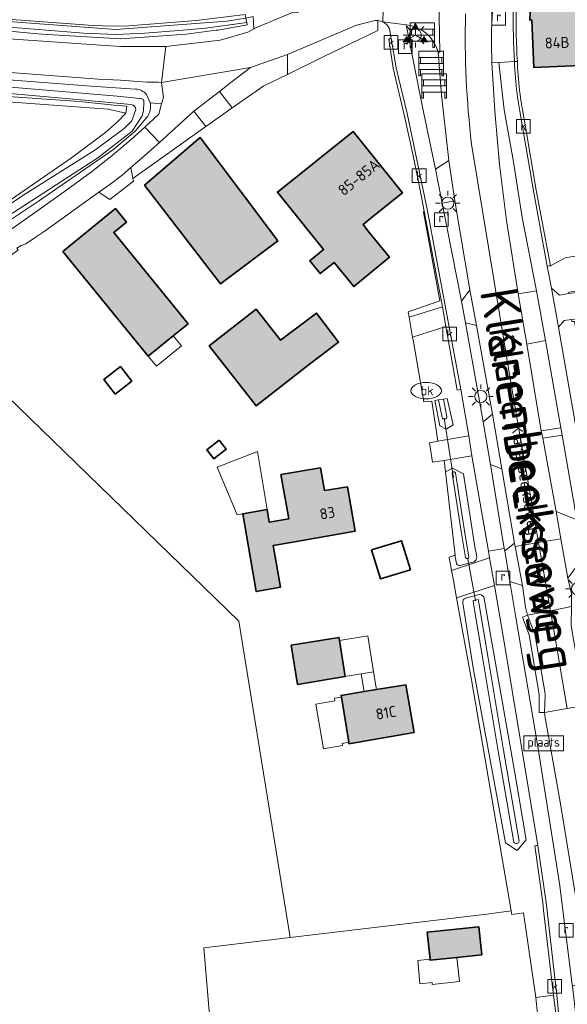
# Model space of a CAD drawing. Header units: metres. Extents: x 200031 to 204075, y 460125 to 464703.
# Tile 69 of 178: x 200661 to 200751, y 464032 to 464193. Entities that reach past the tile are written whole.
import ezdxf
from ezdxf.enums import TextEntityAlignment as Align

# ---------------------------------------------------------------- set-up
doc = ezdxf.new("R2010")
doc.units = ezdxf.units.M
doc.header["$LTSCALE"] = 2
doc.layers.get('0').update_dxf_attribs({"color": 253, "lineweight": 25})
for name, color, linetype, lineweight in [('B-WE-GR-GRAS-GV', 253, 'Continuous', 13), ('B-WE-GR-HAAG-G', 253, 'GR-HAAG1', 13), ('B-WE-IE-MEUBILAIR_WEGMEUBILAIR-S', 253, 'Continuous', 25), ('B-WE-IE-MEUBILAIR_WEGMEUBILAIR_VERKEERSBORD-S', 253, 'Continuous', 25), ('B-WE-IE-TERREINAFSCHEIDING_KUNSTMATIG_HEKWERK-G', 253, 'IE-TERREINAFSCHEIDING-KUNSTMATIG', 18), ('B-WE-IE-TERREINAFSCHEIDING_KUNSTMATIG_HEKWERK_RASTER-G', 253, 'IE-TERREINAFSCHEIDING-KUNSTMATIG', 18), ('B-WE-KL-ET_LS_OV_LICHTMAST-S', 253, 'Continuous', 25), ('B-WE-KL-WATER-S', 253, 'Continuous', 25), ('B-WE-KW-KUNSTWERK_DUIKER-G', 253, 'Continuous', 18), ('B-WE-OG-BEBOUWING-GV', 253, 'Continuous', 35), ('B-WE-OG-BEBOUWING-T18', 253, 'Continuous', 18), ('B-WE-OG-BEBOUWING_LUIFEL-GV', 253, 'Continuous', 18), ('B-WE-OG-BEBOUWING_SCHUUR-GV', 253, 'Continuous', 35), ('B-WE-OG-TERREIN_CULTUURSCHEIDING-GV', 253, 'Continuous', 18), ('B-WE-OG-TERREIN_ERF-GV', 253, 'Continuous', 18), ('B-WE-OG-TOPOGRAFIE-T18', 250, 'Continuous', 18), ('B-WE-OG-TOPOGRAFIE-T25_2000', 250, 'Continuous', 18), ('B-WE-OG-TOPOGRAFIE-T25_2500', 250, 'Continuous', 18), ('B-WE-OG-WATER-GV', 253, 'Continuous', 18), ('B-WE-OG-WATER_SLOOT-GV', 253, 'Continuous', 18), ('B-WE-OG-WEG-GV', 253, 'Continuous', 18), ('B-WE-RI-GWA_KOLK-S', 253, 'Continuous', 25), ('B-WE-RI-GWA_RIOOLPUT-S', 253, 'Continuous', 25), ('B-WE-VH-VERHARDING_ASFALT-GV', 253, 'Continuous', 18), ('B-WE-VH-VERHARDING_BETON-A', 254, 'Continuous', 25), ('B-WE-VH-VERHARDING_BETON-GV', 253, 'Continuous', 18), ('B-WE-VH-VERHARDING_BETONSTRAATSTEEN-GV', 253, 'Continuous', 18), ('B-WE-VH-VERHARDING_HALFVERHARDING-GV', 253, 'Continuous', 18), ('B-WE-VH-VERHARDING_OPEN-GV', 253, 'Continuous', 18), ('B-WE-VH-VERHARDING_TEGEL-GV', 253, 'Continuous', 18)]:
    doc.layers.add(name, color=color, linetype=linetype, lineweight=lineweight)
doc.styles.add('NLCS-ISO', font='NLCS-ISO.ttf')
doc.styles.add('NLCS-ISO-M1000-T18', font='NLCS-ISO.ttf', dxfattribs={"height": 1.8})
doc.styles.add('NLCS-ISO-M2000-T25', font='NLCS-ISO.ttf', dxfattribs={"height": 5})
doc.styles.add('NLCS-ISO-M2500-T25', font='NLCS-ISO.ttf', dxfattribs={"height": 6.25})
doc.linetypes.add('GR-HAAG1', pattern='A,6,[176,NLCS.SHX,S=0.125,R=0,X=0,Y=0],-2', length=8)
doc.linetypes.add('IE-TERREINAFSCHEIDING-KUNSTMATIG', pattern='A,4,[82,NLCS.SHX,S=0.75,R=90,X=0,Y=0],4,-2', length=10)

# ---------------------------------------------------------------- blocks, each defined once
blk = doc.blocks.new('SIE-WEG_SCHRIKHEK-SO')
at = {"color": 0, "linetype": 'ByBlock', "lineweight": 18}
for points in [[(1.75, -1), (1.75, -2), (2, -2), (2, 2), (-2, 2), (-2, -2), (-1.75, -2), (-1.75, -1)], [(-2, 1), (2, 1)], [(-2, 0), (2, 0)], [(-1.75, 1), (-1.75, 0)], [(1.75, 0), (1.75, 1)], [(-2, -1), (2, -1)]]:
    blk.add_lwpolyline(points, dxfattribs=at)
blk = doc.blocks.new('SIE-WEG_VERKEERSBORD_WEGWIJZER-SO')
at = {"linetype": 'ByBlock', "lineweight": 18}
h = blk.add_hatch(color=0, dxfattribs=at)
h.dxf.hatch_style = 1
h.paths.add_polyline_path([(0.5, 1), (0, 2), (-0.5, 1)])
h = blk.add_hatch(color=0, dxfattribs=at)
h.dxf.hatch_style = 1
h.paths.add_polyline_path([(-1.38, -0.22), (-2, -1.15), (-0.88, -1.09)])
h = blk.add_hatch(color=0, dxfattribs=at)
h.dxf.hatch_style = 1
h.paths.add_polyline_path([(1.38, -0.22), (2, -1.15), (0.88, -1.09)])
at = {"color": 0, "linetype": 'ByBlock', "lineweight": 18}
for points in [[(0.5, 1), (0, 2), (-0.5, 1)], [(-1.38, -0.22), (-2, -1.15), (-0.88, -1.09)], [(1.38, -0.22), (2, -1.15), (0.88, -1.09)]]:
    blk.add_lwpolyline(points, close=True, dxfattribs=at)
for points in [[(-1.13, -0.65), (0, 0)], [(0, 1), (0, 0)], [(1.13, -0.65), (0, 0)]]:
    blk.add_lwpolyline(points, dxfattribs=at)
blk = doc.blocks.new('SIE-WEG_VERKEERSBORD_PLAATSNAAM-SO')
at = {"color": 0, "linetype": 'ByBlock', "lineweight": 18}
blk.add_lwpolyline([(-3.25, -1.25), (3.25, -1.25), (3.25, 1.25), (-3.25, 1.25)], close=True, dxfattribs=at)
at = {"color": 0, "linetype": 'ByBlock', "lineweight": 18, "style": 'NLCS-ISO'}
blk.add_text('plaats', height=1.5, dxfattribs=at).set_placement((0, 0.21), align=Align.MIDDLE_CENTER)
blk = doc.blocks.new('SKL-ET_OV_LICHTMAST-SO')
at = {"color": 0, "linetype": 'ByBlock', "lineweight": 18}
for points in [[(0, 2), (0, 1.25)], [(-1.25, 0), (-2, 0)], [(-1.41, 1.41), (-0.88, 0.88)], [(0.88, 0.88), (1.41, 1.41)], [(2, 0), (1.25, 0)], [(-1.41, -1.41), (-0.88, -0.88)], [(0, -1.25), (0, -2)], [(0.88, -0.88), (1.41, -1.41)]]:
    blk.add_lwpolyline(points, dxfattribs=at)
blk.add_circle((0, 0), 1, dxfattribs=at)
blk = doc.blocks.new('SRI-PUT_INSPECTIEPUT_RIOOLPUT-SO')
at = {"color": 0, "linetype": 'ByBlock', "lineweight": 18}
blk.add_lwpolyline([(-1.12, -1.12), (1.12, -1.12), (1.12, 1.12), (-1.12, 1.12)], close=True, dxfattribs=at)
at = {"color": 0, "linetype": 'ByBlock', "lineweight": 18, "style": 'NLCS-ISO'}
blk.add_text('r', height=1.5, dxfattribs=at).set_placement((0, 0.28), align=Align.MIDDLE_CENTER)
blk = doc.blocks.new('SRI-KOLK-SO')
at = {"color": 0, "linetype": 'ByBlock', "lineweight": 18}
blk.add_lwpolyline([(-1.125, -1.125), (1.125, -1.125), (1.125, 1.125), (-1.125, 1.125)], close=True, dxfattribs=at)
at = {"color": 0, "linetype": 'ByBlock', "lineweight": 18, "style": 'NLCS-ISO'}
blk.add_text('k', height=1.5, dxfattribs=at).set_placement((0, 0), align=Align.MIDDLE_CENTER)
blk = doc.blocks.new('SKL-WATER_BRANDKRAAN_BRANDPUT-SO')
at = {"color": 0, "linetype": 'ByBlock', "lineweight": 18}
blk.add_ellipse((0, 0), major_axis=(2.5, 0), ratio=0.54, dxfattribs=at)
at = {"color": 0, "linetype": 'ByBlock', "lineweight": 18, "style": 'NLCS-ISO'}
blk.add_text('bk', height=1.5, dxfattribs=at).set_placement((0.16, 0), align=Align.MIDDLE_CENTER)

msp = doc.modelspace()

# ---------------------------------------------------------------- hatches: boundary and pattern name
at = {"layer": 'B-WE-VH-VERHARDING_BETON-A'}
h = msp.add_hatch(color=256, dxfattribs=at)
h.dxf.hatch_style = 1
h.paths.add_polyline_path([(200759.165, 464187.652), (200761.627, 464187.763), (200762.7, 464188.857), (200762.44, 464194.716), (200759.279, 464194.594), (200758.918, 464203.371), (200758.323, 464203.346), (200744.93, 464202.795), (200744.519, 464192.76), (200744.836, 464192.774), (200745.157, 464184.995), (200759.25, 464185.575)])
h = msp.add_hatch(color=256, dxfattribs=at)
h.dxf.hatch_style = 1
h.paths.add_polyline_path([(200703.234, 464156.593), (200690.505, 464173.533), (200681.405, 464165.699), (200693.849, 464149.539)])
h = msp.add_hatch(color=256, dxfattribs=at)
h.dxf.hatch_style = 1
h.paths.add_polyline_path([(200718.8, 464160.582), (200723.639, 464164.466), (200715.568, 464174.519), (200703.173, 464164.568), (200710.724, 464155.163), (200708.464, 464153.33), (200710.184, 464151.208), (200712.447, 464153.042), (200715.668, 464149.09), (200721.532, 464153.932), (200718.041, 464158.16), (200717.192, 464159.257)])
h = msp.add_hatch(color=256, dxfattribs=at)
h.dxf.hatch_style = 1
h.paths.add_polyline_path([(200686.102, 464141.039), (200688.514, 464143.005), (200676.34, 464157.935), (200678.436, 464159.644), (200676.625, 464161.864), (200668.023, 464154.849), (200682.006, 464137.7)])
h = msp.add_hatch(color=256, dxfattribs=at)
h.dxf.hatch_style = 1
h.paths.add_polyline_path([(200707.618, 464143.281), (200703.679, 464140.29), (200699.697, 464145.381), (200692.007, 464139.366), (200699.679, 464129.558), (200708.404, 464136.382), (200713.176, 464140.004), (200709.567, 464144.76)])
h = msp.add_hatch(color=256, dxfattribs=at)
h.dxf.hatch_style = 1
h.paths.add_polyline_path([(200703.745, 464118.286), (200705.011, 464111.036), (200701.82, 464110.483), (200701.465, 464112.563), (200697.474, 464111.872), (200699.695, 464099.124), (200703.64, 464099.824), (200702.468, 464106.681), (200705.674, 464107.241), (200715.912, 464109.034), (200714.642, 464116.299), (200710.878, 464115.677), (200710.205, 464119.394)])
h = msp.add_hatch(color=256, dxfattribs=at)
h.dxf.hatch_style = 1
h.paths.add_polyline_path([(200714.289, 464085.195), (200713.316, 464091.108), (200713.233, 464091.609), (200705.403, 464090.32), (200706.459, 464083.906)])
h = msp.add_hatch(color=256, dxfattribs=at)
h.dxf.hatch_style = 1
h.paths.add_polyline_path([(200713.639, 464081.849), (200714.842, 464074.439), (200714.882, 464074.191), (200725.587, 464076.066), (200724.202, 464083.871), (200719.4, 464083.081), (200717.382, 464082.748), (200713.594, 464082.125)])
h = msp.add_hatch(color=256, dxfattribs=at)
h.dxf.hatch_style = 1
h.paths.add_polyline_path([(200732.555, 464039.183), (200736.653, 464039.598), (200736.188, 464044.189), (200727.713, 464043.331), (200728.164, 464038.883), (200728.178, 464038.74)])

# ---------------------------------------------------------------- linework, layer by layer
at = {"layer": 'B-WE-GR-GRAS-GV', "flags": 128}
for points in [[(200676.43, 464178.786), (200670.736, 464179.4), (200617.791, 464183.132), (200572.054, 464186.231), (200531.012, 464187.394), (200489.628, 464188.028), (200487.623, 464187.996), (200484.324, 464187.996), (200484.424, 464186.628), (200514.454, 464186.628), (200574.382, 464185.438), (200628.357, 464181.601), (200675.453, 464178.161), (200678.306, 464177.501), (200678.473, 464178.645)], [(200536.187, 464059.808), (200544.383, 464057.254), (200638.471, 464032.754), (200668.515, 464025.727), (200691.364, 464020.103), (200692.877, 464019.731), (200692.852, 464020.021), (200691.095, 464040.762), (200705.267, 464042.442), (200696.825, 464094.254), (200647.348, 464142.276), (200593.108, 464105.234), (200557.742, 464081.286), (200536.758, 464065.748), (200536.335, 464065.487), (200532.813, 464062.706), (200532.931, 464062.123), (200533.619, 464060.608)]]:
    msp.add_lwpolyline(points, close=True, dxfattribs=at)
msp.add_lwpolyline([(200533.76, 464094.679), (200539.261, 464082.038), (200544.482, 464085.748), (200556.26, 464094.117), (200574.407, 464106.619), (200592.195, 464118.73), (200610.285, 464130.832), (200635.962, 464147.548), (200656.315, 464161.177), (200669.434, 464170.158), (200675.044, 464174.36), (200677.022, 464176.123), (200678.306, 464177.501), (200675.453, 464178.161), (200628.357, 464181.601), (200574.382, 464185.438), (200514.454, 464186.628)], dxfattribs=at)
at = {"layer": 'B-WE-GR-HAAG-G', "flags": 128}
msp.add_lwpolyline([(200727.075, 464161.26), (200729.767, 464146.732), (200724.571, 464144.974)], dxfattribs=at)
at = {"layer": 'B-WE-IE-TERREINAFSCHEIDING_KUNSTMATIG_HEKWERK-G', "flags": 128}
msp.add_lwpolyline([(200728.089, 464123.5), (200728.55, 464120.299)], dxfattribs=at)
at = {"layer": 'B-WE-IE-TERREINAFSCHEIDING_KUNSTMATIG_HEKWERK_RASTER-G', "flags": 128}
for points in [[(200729.463, 464123.785), (200728.48, 464130.294), (200727.162, 464130.184), (200725.436, 464140.034)], [(200728.089, 464123.5), (200729.463, 464123.785)], [(200731.329, 464104.657), (200731.313, 464104.746)]]:
    msp.add_lwpolyline(points, dxfattribs=at)
at = {"layer": 'B-WE-KW-KUNSTWERK_DUIKER-G', "flags": 128}
for points in [[(200730.459, 464127.527), (200732.034, 464117.78)], [(200734.346, 464104.483), (200735.601, 464097.599)]]:
    msp.add_lwpolyline(points, dxfattribs=at)
at = {"layer": 'B-WE-OG-BEBOUWING-GV', "flags": 128}
for points in [[(200759.165, 464187.652), (200761.627, 464187.763), (200762.7, 464188.857), (200762.44, 464194.716), (200759.279, 464194.594), (200758.918, 464203.371), (200758.323, 464203.346), (200744.93, 464202.795), (200744.519, 464192.76), (200744.836, 464192.774), (200745.157, 464184.995), (200759.25, 464185.575)], [(200703.234, 464156.593), (200690.505, 464173.533), (200681.405, 464165.699), (200693.849, 464149.539)], [(200718.8, 464160.582), (200723.639, 464164.466), (200715.568, 464174.519), (200703.173, 464164.568), (200710.724, 464155.163), (200708.464, 464153.33), (200710.184, 464151.208), (200712.447, 464153.042), (200715.668, 464149.09), (200721.532, 464153.932), (200718.041, 464158.16), (200717.192, 464159.257)], [(200686.102, 464141.039), (200688.514, 464143.005), (200676.34, 464157.935), (200678.436, 464159.644), (200676.625, 464161.864), (200668.023, 464154.849), (200682.006, 464137.7)], [(200707.618, 464143.281), (200703.679, 464140.29), (200699.697, 464145.381), (200692.007, 464139.366), (200699.679, 464129.558), (200708.404, 464136.382), (200713.176, 464140.004), (200709.567, 464144.76)], [(200703.745, 464118.286), (200705.011, 464111.036), (200701.82, 464110.483), (200701.465, 464112.563), (200697.474, 464111.872), (200699.695, 464099.124), (200703.64, 464099.824), (200702.468, 464106.681), (200705.674, 464107.241), (200715.912, 464109.034), (200714.642, 464116.299), (200710.878, 464115.677), (200710.205, 464119.394)], [(200714.289, 464085.195), (200713.316, 464091.108), (200713.233, 464091.609), (200705.403, 464090.32), (200706.459, 464083.906)], [(200713.639, 464081.849), (200714.842, 464074.439), (200714.882, 464074.191), (200725.587, 464076.066), (200724.202, 464083.871), (200719.4, 464083.081), (200717.382, 464082.748), (200713.594, 464082.125)], [(200732.555, 464039.183), (200736.653, 464039.598), (200736.188, 464044.189), (200727.713, 464043.331), (200728.164, 464038.883), (200728.178, 464038.74)]]:
    msp.add_lwpolyline(points, close=True, dxfattribs=at)
at = {"layer": 'B-WE-OG-BEBOUWING_LUIFEL-GV', "flags": 128}
for points in [[(200682.006, 464137.7), (200683.371, 464136.031), (200687.472, 464139.389), (200686.102, 464141.039)], [(200696.557, 464111.674), (200697.474, 464111.872), (200701.465, 464112.563), (200699.876, 464122.074), (200693.267, 464119.521)], [(200716.908, 464085.626), (200718.926, 464085.958), (200717.953, 464091.871), (200713.316, 464091.108), (200714.289, 464085.195)], [(200718.926, 464085.958), (200716.908, 464085.626), (200717.382, 464082.748), (200719.4, 464083.081)], [(200714.842, 464074.439), (200713.639, 464081.849), (200712.503, 464081.653), (200712.573, 464081.244), (200709.462, 464080.708), (200710.726, 464073.365), (200713.838, 464073.901), (200713.776, 464074.256)], [(200726.477, 464034.88), (200728.494, 464035.089), (200728.513, 464034.779), (200732.992, 464035.256), (200732.555, 464039.183), (200728.178, 464038.74), (200728.164, 464038.883), (200726.154, 464038.661)]]:
    msp.add_lwpolyline(points, close=True, dxfattribs=at)
at = {"layer": 'B-WE-OG-BEBOUWING_SCHUUR-GV', "flags": 128}
for points in [[(200676.558, 464131.465), (200679.294, 464133.59), (200677.44, 464135.978), (200674.703, 464133.853)], [(200693.602, 464123.931), (200691.583, 464122.353), (200692.747, 464120.864), (200694.766, 464122.443)], [(200718.599, 464105.938), (200720.061, 464101.194), (200724.963, 464102.704), (200723.502, 464107.449)]]:
    msp.add_lwpolyline(points, close=True, dxfattribs=at)
at = {"layer": 'B-WE-OG-TERREIN_CULTUURSCHEIDING-GV', "flags": 128}
for points in [[(200580.488, 464197.451), (200580.474, 464197.451), (200580.474, 464195.366), (200583.07, 464195.268), (200631.037, 464191.705), (200641.814, 464190.904), (200674.165, 464188.663), (200677.504, 464188.432), (200684.857, 464188.43), (200693.79, 464189.472), (200698.334, 464190.763), (200699.276, 464191.336), (200699.183, 464193.334), (200698.011, 464193.073)], [(200698.011, 464193.073), (200698.142, 464192.353), (200698.21, 464191.981), (200693.466, 464191.114), (200693.139, 464191.114), (200688.212, 464190.461), (200677.517, 464189.703), (200664.59, 464190.428), (200640.657, 464192.607), (200609.893, 464194.81), (200581.682, 464197.14), (200580.719, 464197.19)], [(200681.685, 464180.549), (200682.286, 464179.216), (200684.194, 464179.018), (200684.492, 464180.074), (200684.165, 464182.542), (200683.635, 464182.593), (200681.848, 464182.581), (200679.585, 464182.741), (200677.441, 464182.902), (200673.827, 464183.062), (200641.319, 464185.509), (200630.752, 464186.551), (200582.548, 464190.122), (200524.813, 464192.424), (200493.752, 464192.623), (200487.009, 464192.528), (200484.324, 464189.579), (200484.324, 464187.996), (200487.623, 464187.996)], [(200704.791, 464183.85), (200710.665, 464186.704), (200719.63, 464191.027), (200719.63, 464192.674)], [(200718.717, 464192.55), (200716.119, 464191.905), (200704.791, 464187.089), (200704.791, 464183.85)], [(200487.612, 464190.77), (200498.236, 464190.926), (200528.711, 464190.611), (200542.184, 464190.361), (200570.117, 464189.199), (200595.701, 464187.798), (200620.161, 464186.014), (200642.76, 464184.219), (200672.658, 464181.945), (200679.931, 464181.42)], [(200658.727, 464157.919), (200663.882, 464161.546), (200668.677, 464164.945), (200672.696, 464167.866), (200676.11, 464170.548), (200679.208, 464173.205), (200681.438, 464175.202), (200683.719, 464177.337), (200684.194, 464179.018), (200682.286, 464179.216)], [(200682.286, 464179.216), (200682.359, 464179.053)], [(200681.926, 464176.998), (200679.869, 464174.576), (200676.369, 464171.589), (200663.999, 464163.104), (200649.22, 464153.247), (200634.987, 464143.728), (200622.92, 464135.712), (200606.297, 464124.726), (200590.522, 464114.267), (200576.387, 464104.839), (200564.185, 464096.633), (200551.762, 464087.92), (200539.877, 464079.464)]]:
    msp.add_lwpolyline(points, dxfattribs=at)
at = {"layer": 'B-WE-OG-TERREIN_CULTUURSCHEIDING-GV'}
for points in [[(200719.63, 464192.674, 0.1051423), (200718.717, 464192.55)], [(200679.931, 464181.42, -0.2452582), (200681.685, 464180.549)], [(200682.359, 464179.053, -0.161194), (200681.926, 464176.998)]]:
    msp.add_lwpolyline(points, format="xyb", dxfattribs=at)
at = {"layer": 'B-WE-OG-TERREIN_CULTUURSCHEIDING-GV', "flags": 128}
msp.add_lwpolyline([(200679.48, 464166.815), (200691.422, 464175.302), (200689.49, 464177.832), (200683.827, 464172.681), (200680.644, 464169.838), (200679.168, 464168.576)], close=True, dxfattribs=at)
at = {"layer": 'B-WE-OG-TERREIN_ERF-GV', "flags": 128}
for points in [[(200698.011, 464193.073), (200699.183, 464193.334), (200699.276, 464191.336), (200699.357, 464191.385), (200705.761, 464194.032), (200709.69, 464197.992), (200715.784, 464208.584), (200719.951, 464222.004), (200723.92, 464218.419), (200724.498, 464222.653), (200724.566, 464223.147), (200728.451, 464230.573), (200733.351, 464240.353), (200736.462, 464245.494), (200748.369, 464258.875), (200755.95, 464265.804)], [(200621.132, 464233.074), (200622.468, 464210.839), (200623.096, 464195.943), (200635.019, 464194.814), (200655.869, 464193.121), (200672.974, 464191.868), (200676.161, 464191.745), (200678.806, 464191.784), (200689.844, 464192.68), (200697.904, 464193.66), (200698.011, 464193.073)], [(200719.63, 464192.674), (200719.63, 464191.027), (200710.665, 464186.704), (200704.791, 464183.85), (200700.961, 464181.989), (200695.769, 464178.354), (200692.159, 464175.826), (200691.422, 464175.302), (200679.48, 464166.815), (200679.565, 464166.334), (200675.725, 464163.356), (200675.12, 464163.751), (200673.909, 464164.542), (200672.511, 464163.593), (200665.11, 464158.246), (200663.303, 464157.017), (200661.943, 464156.093), (200661.172, 464155.817)], [(200647.348, 464142.276), (200696.825, 464094.254), (200705.267, 464042.442), (200737.498, 464046.264), (200741.472, 464046.845), (200734.951, 464084.657), (200732.516, 464098.101), (200732, 464100.954), (200731.707, 464102.573), (200731.478, 464103.836), (200731.329, 464104.657), (200731.313, 464104.746), (200732.281, 464105.068), (200730.706, 464118.732), (200730.489, 464120.613), (200728.55, 464120.299), (200728.089, 464123.5), (200729.463, 464123.785), (200728.48, 464130.294), (200727.162, 464130.184), (200725.436, 464140.034), (200725.303, 464140.796), (200724.73, 464144.067), (200724.571, 464144.974), (200729.767, 464146.732), (200727.075, 464161.26), (200727.208, 464161.434), (200726.286, 464166.312), (200725.339, 464170.785), (200723.956, 464177.206), (200722.13, 464184.881), (200721.396, 464189.642), (200721.626, 464189.696), (200721.803, 464189.737), (200721.663, 464190.379)], [(200742.473, 464185.97), (200742.489, 464185.711), (200742.496, 464185.609)], [(200743.773, 464175.579), (200745.575, 464164.864), (200747.909, 464152.506), (200750.287, 464153.793), (200753.186, 464154.311)], [(200661.172, 464155.817), (200660.455, 464155.41), (200660.698, 464155.064), (200654.368, 464150.726)], [(200729.867, 464008.476), (200742.038, 464005.573), (200742.448, 464005.156), (200741.289, 464004.279), (200742.901, 464004.264), (200742.909, 464005.131), (200748.261, 464005.543), (200748.194, 464006.21), (200748.063, 464007.515), (200745.975, 464028.313), (200745.9, 464028.81), (200745.476, 464032.606), (200743.479, 464046.484), (200741.581, 464046.217), (200741.472, 464046.845), (200737.498, 464046.264), (200705.267, 464042.442), (200691.095, 464040.762), (200692.852, 464020.021), (200692.877, 464019.731), (200702.454, 464017.216)]]:
    msp.add_lwpolyline(points, dxfattribs=at)
for points in [[(200758.918, 464203.371), (200759.279, 464194.594), (200762.44, 464194.716), (200762.7, 464188.857), (200761.627, 464187.763), (200759.165, 464187.652), (200759.25, 464185.575), (200745.157, 464184.995), (200744.836, 464192.774), (200744.519, 464192.76), (200744.93, 464202.795), (200758.323, 464203.346), (200756.304, 464204.394), (200758.273, 464208.19), (200757.6, 464208.539), (200761.196, 464215.471), (200767.701, 464212.097), (200777.665, 464206.943), (200776.69, 464205.075), (200774.92, 464201.685), (200772.29, 464196.647)], [(200693.849, 464149.539), (200681.405, 464165.699), (200690.505, 464173.533), (200703.234, 464156.593)], [(200708.464, 464153.33), (200710.724, 464155.163), (200703.173, 464164.568), (200715.568, 464174.519), (200723.639, 464164.466), (200718.8, 464160.582), (200717.192, 464159.257), (200718.041, 464158.16), (200721.532, 464153.932), (200715.668, 464149.09), (200712.447, 464153.042), (200710.184, 464151.208)], [(200682.006, 464137.7), (200668.023, 464154.849), (200676.625, 464161.864), (200678.436, 464159.644), (200676.34, 464157.935), (200688.514, 464143.005), (200686.102, 464141.039)], [(200707.618, 464143.281), (200709.567, 464144.76), (200713.176, 464140.004), (200708.404, 464136.382), (200699.679, 464129.558), (200692.007, 464139.366), (200699.697, 464145.381), (200703.679, 464140.29)], [(200701.82, 464110.483), (200705.011, 464111.036), (200703.745, 464118.286), (200710.205, 464119.394), (200710.878, 464115.677), (200714.642, 464116.299), (200715.912, 464109.034), (200705.674, 464107.241), (200702.468, 464106.681), (200703.64, 464099.824), (200699.695, 464099.124), (200697.474, 464111.872), (200701.465, 464112.563)], [(200705.403, 464090.32), (200713.233, 464091.609), (200713.316, 464091.108), (200714.289, 464085.195), (200706.459, 464083.906)], [(200714.882, 464074.191), (200714.842, 464074.439), (200713.639, 464081.849), (200713.594, 464082.125), (200717.382, 464082.748), (200719.4, 464083.081), (200724.202, 464083.871), (200725.587, 464076.066)], [(200736.188, 464044.189), (200736.653, 464039.598), (200732.555, 464039.183), (200728.178, 464038.74), (200728.164, 464038.883), (200727.713, 464043.331)]]:
    msp.add_lwpolyline(points, close=True, dxfattribs=at)
at = {"layer": 'B-WE-OG-TERREIN_ERF-GV'}
for points in [[(200742.28, 464194.609, 0.0191132), (200742.473, 464185.97)], [(200720.45, 464192.446, 0.0529557), (200719.63, 464192.674)], [(200721.663, 464190.379, 0.2956905), (200720.45, 464192.446)], [(200742.496, 464185.609, 0.0430101), (200743.773, 464175.579)]]:
    msp.add_lwpolyline(points, format="xyb", dxfattribs=at)
at = {"layer": 'B-WE-OG-WATER-GV'}
for points in [[(200732.319, 464118.603, 0.6854763), (200731.788, 464118.52)], [(200733.999, 464104.686, 0.7849954), (200734.529, 464104.775)]]:
    msp.add_lwpolyline(points, format="xyb", dxfattribs=at)
at = {"layer": 'B-WE-OG-WATER-GV', "flags": 128}
for points in [[(200731.788, 464118.52), (200733.28, 464108.994), (200733.999, 464104.686)], [(200734.529, 464104.775), (200733.811, 464109.079), (200732.319, 464118.603)]]:
    msp.add_lwpolyline(points, dxfattribs=at)
at = {"layer": 'B-WE-OG-WATER_SLOOT-GV', "flags": 128}
for points in [[(200580.719, 464197.19), (200581.682, 464197.14), (200609.893, 464194.81), (200640.657, 464192.607), (200664.59, 464190.428), (200677.517, 464189.703), (200688.212, 464190.461), (200693.139, 464191.114), (200693.466, 464191.114), (200698.21, 464191.981), (200698.142, 464192.353), (200691.384, 464191.439), (200687.648, 464191.091), (200681.452, 464190.582), (200676.687, 464190.38), (200671.384, 464190.628), (200657.963, 464191.689), (200639.809, 464193.097), (200620.677, 464194.505), (200602.599, 464195.772), (200585.535, 464197.179), (200581.596, 464197.423), (200581.289, 464197.431)], [(200581.289, 464197.431), (200581.596, 464197.423), (200585.535, 464197.179), (200602.599, 464195.772), (200620.677, 464194.505), (200639.809, 464193.097), (200657.963, 464191.689), (200671.384, 464190.628), (200676.687, 464190.38), (200681.452, 464190.582), (200687.648, 464191.091), (200691.384, 464191.439), (200698.142, 464192.353), (200698.011, 464193.073), (200694.879, 464192.553), (200676.677, 464191.189), (200643.602, 464193.636), (200623.196, 464195.197)], [(200698.011, 464193.073), (200697.904, 464193.66), (200689.844, 464192.68), (200678.806, 464191.784), (200676.161, 464191.745), (200672.974, 464191.868), (200655.869, 464193.121), (200635.019, 464194.814), (200623.096, 464195.943), (200622.008, 464196.55)], [(200623.196, 464195.197), (200643.602, 464193.636), (200676.677, 464191.189), (200694.879, 464192.553), (200698.011, 464193.073)], [(200488.012, 464189.872), (200504.506, 464189.72), (200527.134, 464189.439), (200551.925, 464188.677), (200576.055, 464187.829), (200593.207, 464186.837), (200611.557, 464185.469), (200627.748, 464184.343), (200650.967, 464182.478), (200658.826, 464181.828), (200676.933, 464180.269), (200680.6, 464179.898)], [(200680.6, 464179.898), (200676.933, 464180.269), (200658.826, 464181.828), (200650.967, 464182.478), (200627.748, 464184.343), (200611.557, 464185.469), (200593.207, 464186.837), (200576.055, 464187.829), (200551.925, 464188.677), (200527.134, 464189.439), (200504.506, 464189.72), (200488.012, 464189.872)], [(200679.931, 464181.42), (200672.658, 464181.945), (200642.76, 464184.219), (200620.161, 464186.014), (200595.701, 464187.798), (200570.117, 464189.199)], [(200487.623, 464187.996), (200489.628, 464188.028), (200531.012, 464187.394), (200572.054, 464186.231), (200617.791, 464183.132), (200670.736, 464179.4), (200676.43, 464178.786), (200678.473, 464178.645), (200678.306, 464177.501), (200677.022, 464176.123), (200675.044, 464174.36), (200669.434, 464170.158), (200656.315, 464161.177), (200635.962, 464147.548), (200610.285, 464130.832), (200592.195, 464118.73), (200574.407, 464106.619), (200556.26, 464094.117), (200544.482, 464085.748), (200539.261, 464082.038), (200538.283, 464081.343)], [(200488.048, 464188.934), (200506.305, 464188.83), (200526.93, 464188.518), (200552.158, 464187.749), (200573.517, 464187.035), (200597.095, 464185.469), (200615.682, 464184.136), (200635.055, 464182.808), (200650.711, 464181.481), (200670.928, 464179.692), (200679.175, 464178.906)], [(200679.175, 464178.906), (200670.928, 464179.692), (200650.711, 464181.481), (200635.055, 464182.808), (200615.682, 464184.136), (200597.095, 464185.469), (200573.517, 464187.035), (200552.158, 464187.749), (200526.93, 464188.518)], [(200682.359, 464179.053), (200682.286, 464179.216), (200681.685, 464180.549)], [(200539.046, 464080.851), (200550.631, 464089.327), (200559.916, 464095.632), (200581.778, 464110.478), (200597.96, 464121.308), (200613.92, 464132.014), (200642.134, 464151.001), (200661.622, 464164.104), (200673.268, 464171.439), (200678.042, 464175.007), (200679.301, 464176.255), (200679.964, 464178.089)], [(200679.964, 464178.089), (200679.301, 464176.255), (200678.042, 464175.007), (200673.268, 464171.439), (200661.622, 464164.104), (200642.134, 464151.001), (200613.92, 464132.014), (200597.96, 464121.308), (200581.778, 464110.478), (200559.916, 464095.632), (200550.631, 464089.327), (200539.046, 464080.851)], [(200681.292, 464179.299), (200681.203, 464177.865), (200680.999, 464177.077), (200679.34, 464174.559), (200673.732, 464170.199), (200656.914, 464159.322), (200622.806, 464136.727), (200587.361, 464113.064), (200565.002, 464098.152), (200549.828, 464087.171), (200539.808, 464079.892)], [(200539.808, 464079.892), (200549.828, 464087.171), (200565.002, 464098.152), (200587.361, 464113.064), (200622.806, 464136.727), (200656.914, 464159.322), (200673.732, 464170.199), (200679.34, 464174.559), (200680.999, 464177.077), (200681.203, 464177.865), (200681.292, 464179.299)], [(200539.877, 464079.464), (200551.762, 464087.92), (200564.185, 464096.633), (200576.387, 464104.839), (200590.522, 464114.267), (200606.297, 464124.726), (200622.92, 464135.712), (200634.987, 464143.728), (200649.22, 464153.247), (200663.999, 464163.104), (200676.369, 464171.589), (200679.869, 464174.576), (200681.926, 464176.998)], [(200729.58, 464130.527), (200728.933, 464130.427), (200729.747, 464126.303), (200730.834, 464125.705), (200731.966, 464126.449), (200730.965, 464130.74), (200730.378, 464130.65), (200730.918, 464127.791)], [(200730.378, 464130.65), (200729.58, 464130.527), (200730.142, 464127.644)], [(200730.142, 464127.644), (200729.58, 464130.527)], [(200730.918, 464127.791), (200730.378, 464130.65)], [(200735.822, 464104.765), (200735.709, 464105.406), (200735.58, 464106.132), (200733.643, 464118.399), (200731.826, 464119.347), (200730.706, 464118.732), (200732.281, 464105.068), (200732.309, 464104.825), (200732.489, 464103.703)], [(200733.999, 464104.686), (200733.28, 464108.994), (200731.788, 464118.52)], [(200732.319, 464118.603), (200733.811, 464109.079), (200734.529, 464104.775)], [(200733.127, 464103.372), (200735.404, 464103.987)], [(200733.529, 464097.238), (200735.29, 464086.279), (200740.55, 464057.954), (200742.457, 464056.731), (200743.899, 464058.453), (200742.13, 464069.129), (200736.977, 464098.241)], [(200735.99, 464098.569), (200733.969, 464098.07)], [(200736.774, 464088.393), (200735.349, 464096.81), (200735.208, 464097.645), (200736.07, 464097.812), (200736.215, 464096.957), (200737.641, 464088.538), (200740.18, 464073.133), (200742.778, 464058.242)], [(200737.641, 464088.538), (200736.215, 464096.957), (200736.07, 464097.812), (200735.208, 464097.645), (200735.349, 464096.81), (200736.774, 464088.393), (200739.314, 464072.986), (200741.912, 464058.091)], [(200741.912, 464058.091), (200739.314, 464072.986), (200736.774, 464088.393)], [(200742.778, 464058.242), (200740.18, 464073.133), (200737.641, 464088.538)]]:
    msp.add_lwpolyline(points, dxfattribs=at)
at = {"layer": 'B-WE-OG-WATER_SLOOT-GV'}
for points in [[(200681.685, 464180.549, 0.2452582), (200679.931, 464181.42)], [(200680.6, 464179.898, -0.4976699), (200681.292, 464179.299)], [(200681.292, 464179.299, 0.4976699), (200680.6, 464179.898)], [(200679.964, 464178.089, 0.4096775), (200679.175, 464178.906)], [(200679.175, 464178.906, -0.4096775), (200679.964, 464178.089)], [(200681.926, 464176.998, 0.161194), (200682.359, 464179.053)], [(200730.918, 464127.791, -0.9434619), (200730.142, 464127.644)], [(200730.142, 464127.644, 0.9434619), (200730.918, 464127.791)], [(200731.788, 464118.52, -0.6854763), (200732.319, 464118.603)], [(200732.489, 464103.703, 0.3087488), (200733.127, 464103.372)], [(200734.529, 464104.775, -0.7849954), (200733.999, 464104.686)], [(200735.404, 464103.987, 0.255526), (200735.822, 464104.765)], [(200733.969, 464098.07, 0.3336286), (200733.529, 464097.238)], [(200736.977, 464098.241, 0.3523874), (200735.99, 464098.569)], [(200742.778, 464058.242, -0.7166475), (200741.912, 464058.091)], [(200741.912, 464058.091, 0.7166475), (200742.778, 464058.242)]]:
    msp.add_lwpolyline(points, format="xyb", dxfattribs=at)
at = {"layer": 'B-WE-OG-WEG-GV'}
for points in [[(200729.482, 464187.511, 0.3184294), (200724.241, 464191.945)], [(200733.127, 464103.372, -0.3087488), (200732.489, 464103.703)], [(200735.822, 464104.765, -0.255526), (200735.404, 464103.987)], [(200733.529, 464097.238, -0.3336286), (200733.969, 464098.07)], [(200735.99, 464098.569, -0.3523874), (200736.977, 464098.241)]]:
    msp.add_lwpolyline(points, format="xyb", dxfattribs=at)
at = {"layer": 'B-WE-OG-WEG-GV', "flags": 128}
for points in [[(200724.241, 464191.945), (200726.859, 464178.754), (200729.059, 464168.3), (200731.224, 464169.752), (200730.042, 464180.501)], [(200730.042, 464180.501), (200729.482, 464187.511)], [(200735.027, 464121.348), (200730.489, 464120.613), (200730.706, 464118.732), (200731.826, 464119.347), (200733.643, 464118.399), (200735.58, 464106.132), (200735.709, 464105.406), (200735.822, 464104.765)], [(200732.489, 464103.703), (200732.309, 464104.825), (200732.281, 464105.068), (200731.313, 464104.746), (200731.329, 464104.657), (200731.478, 464103.836), (200731.707, 464102.573), (200737.922, 464104.663), (200737.733, 464105.751), (200735.027, 464121.348)], [(200735.404, 464103.987), (200733.127, 464103.372)], [(200736.977, 464098.241), (200742.13, 464069.129), (200743.899, 464058.453), (200742.457, 464056.731), (200740.55, 464057.954), (200735.29, 464086.279), (200733.529, 464097.238)], [(200733.969, 464098.07), (200735.99, 464098.569)]]:
    msp.add_lwpolyline(points, dxfattribs=at)
for points in [[(200732.208, 464163.128), (200730.182, 464162.736), (200733.299, 464146.676), (200734.705, 464148.58)], [(200730.191, 464145.788), (200727.208, 464161.434), (200727.075, 464161.26), (200729.767, 464146.732), (200724.571, 464144.974), (200724.73, 464144.067)], [(200754.084, 464148.626), (200753.41, 464153.581), (200753.186, 464154.311), (200750.287, 464153.793), (200747.909, 464152.506), (200747.622, 464152.483), (200747.34, 464152.459), (200748.047, 464148.838), (200749.39, 464147.66), (200750.932, 464147.957), (200750.899, 464148.193)], [(200734.51, 464124.638), (200733.19, 464132.219), (200732.909, 464132.169), (200732.619, 464132.117), (200730.762, 464142.573), (200725.303, 464140.796), (200725.436, 464140.034), (200727.162, 464130.184), (200728.48, 464130.294), (200729.463, 464123.785)], [(200735.8, 464142.74), (200733.961, 464143.148), (200736.894, 464126.909), (200738.393, 464128.193)], [(200761.302, 464111.053), (200760.927, 464114.084), (200757.385, 464132.22), (200756.918, 464132.143), (200760.336, 464111.604), (200759.037, 464110.998), (200757.59, 464111.398), (200751.84, 464143.375), (200751.403, 464143.384), (200751.339, 464143.714), (200750.12, 464143.517), (200749.212, 464142.459), (200754.872, 464109.835), (200761.38, 464110.611)], [(200747.067, 464140.264), (200744.013, 464139.668), (200746.403, 464125.45), (200749.584, 464125.926)], [(200729.747, 464126.303), (200728.933, 464130.427), (200729.58, 464130.527), (200730.378, 464130.65), (200730.965, 464130.74), (200731.966, 464126.449), (200730.834, 464125.705)], [(200749.792, 464124.741), (200746.623, 464124.23), (200748.82, 464112.217), (200752.238, 464110.863)], [(200739.945, 464119.209), (200738.05, 464119.954), (200740.336, 464106.196), (200740.398, 464105.822), (200741.996, 464107.047)], [(200746.937, 464079.323), (200746.023, 464079.325), (200746.068, 464082.279), (200744.388, 464092.032), (200743.303, 464094.923), (200744.158, 464095.251), (200743.828, 464096.586), (200743.292, 464100.141), (200741.238, 464100.77), (200742.218, 464094.873), (200745.78, 464074.052), (200749.398, 464051.298), (200751.481, 464034.751), (200751.514, 464034.472), (200754.041, 464035.59), (200753.89, 464037.64), (200749.526, 464064.354), (200747.695, 464074.844), (200747.02, 464078.423)], [(200738.708, 464100.131), (200732.516, 464098.101), (200734.951, 464084.657), (200741.472, 464046.845), (200741.581, 464046.217), (200743.479, 464046.484), (200745.476, 464032.606), (200748.412, 464033.012), (200746.774, 464046.947), (200746.624, 464048.21), (200745.349, 464057.477), (200745.623, 464057.512), (200745.851, 464057.541), (200740.205, 464091.5)]]:
    msp.add_lwpolyline(points, close=True, dxfattribs=at)
at = {"layer": 'B-WE-VH-VERHARDING_ASFALT-GV', "flags": 128}
for points in [[(200729.482, 464187.511), (200729.771, 464187.504), (200729.689, 464193.296), (200729.606, 464199.059), (200730.513, 464207.144)], [(200735.12, 464206.274), (200730.513, 464207.144), (200729.606, 464199.059), (200729.689, 464193.296), (200729.771, 464187.504), (200729.482, 464187.511), (200730.042, 464180.501), (200731.224, 464169.752), (200732.208, 464163.128), (200734.705, 464148.58), (200735.8, 464142.74), (200738.393, 464128.193), (200739.945, 464119.209), (200741.996, 464107.047), (200742.099, 464106.497), (200745.963, 464107.158), (200741.486, 464133.052), (200734.977, 464172.434)], [(200724.436, 464205.44), (200720.729, 464202.506), (200720.45, 464192.446), (200724.241, 464191.945)], [(200720.45, 464192.446), (200720.729, 464202.506)], [(200706.631, 464194.016), (200705.761, 464194.032), (200699.357, 464191.385), (200699.276, 464191.336)], [(200699.276, 464191.336), (200698.334, 464190.763), (200693.79, 464189.472), (200684.857, 464188.43), (200684.165, 464182.542), (200698.752, 464184.963), (200704.791, 464187.089), (200716.119, 464191.905), (200718.717, 464192.55)], [(200730.182, 464162.736), (200729.059, 464168.3), (200726.859, 464178.754), (200724.241, 464191.945), (200720.45, 464192.446)], [(200721.663, 464190.379), (200721.803, 464189.737), (200722.618, 464184.906), (200724.42, 464177.422), (200727.743, 464161.514), (200733.19, 464132.219), (200734.51, 464124.638), (200735.027, 464121.348), (200737.733, 464105.751), (200740.336, 464106.196), (200738.05, 464119.954), (200736.894, 464126.909), (200733.961, 464143.148), (200733.299, 464146.676), (200730.182, 464162.736)], [(200738.319, 464185.736), (200739.454, 464185.808), (200741.981, 464185.944)], [(200741.981, 464185.944), (200739.454, 464185.808), (200740.309, 464178.047), (200741.84, 464169.502), (200743.289, 464160.415), (200745.585, 464148.384), (200747.067, 464140.264), (200749.584, 464125.926), (200749.792, 464124.741), (200752.238, 464110.863), (200752.646, 464108.3), (200755.072, 464108.714), (200754.872, 464109.835), (200749.212, 464142.459), (200748.047, 464148.838)], [(200734.977, 464172.434), (200741.486, 464133.052), (200745.963, 464107.158), (200749.608, 464107.781), (200748.82, 464112.217), (200746.623, 464124.23), (200746.403, 464125.45), (200744.013, 464139.668), (200742.625, 464147.926), (200740.707, 464159.917), (200739.522, 464169.069), (200738.78, 464177.806), (200738.319, 464185.736)], [(200660.455, 464155.41), (200661.172, 464155.817), (200661.943, 464156.093), (200663.303, 464157.017), (200665.11, 464158.246), (200672.511, 464163.593), (200673.909, 464164.542), (200675.709, 464165.829), (200677.731, 464167.341), (200679.168, 464168.576), (200680.644, 464169.838), (200683.827, 464172.681), (200681.438, 464175.202), (200679.208, 464173.205), (200676.11, 464170.548), (200672.696, 464167.866), (200668.677, 464164.945), (200663.882, 464161.546), (200658.727, 464157.919)], [(200748.047, 464148.838), (200747.34, 464152.459), (200745.104, 464164.755), (200743.282, 464175.577)], [(200750.662, 464079.974), (200746.937, 464079.323), (200747.02, 464078.423), (200747.695, 464074.844), (200749.526, 464064.354), (200753.89, 464037.64), (200754.041, 464035.59), (200754.979, 464028.655), (200755.122, 464027.596), (200755.806, 464023.609), (200757.494, 464008.111), (200761.387, 464008.357)]]:
    msp.add_lwpolyline(points, dxfattribs=at)
at = {"layer": 'B-WE-VH-VERHARDING_ASFALT-GV'}
for points in [[(200738.319, 464185.736, -0.0241579), (200738.376, 464194.222)], [(200738.376, 464194.222, 0.0241579), (200738.319, 464185.736)], [(200741.981, 464185.944, -0.0157983), (200741.79, 464194.56)], [(200718.717, 464192.55, -0.1051423), (200719.63, 464192.674)], [(200719.63, 464192.674, -0.0529557), (200720.45, 464192.446)], [(200720.45, 464192.446, -0.2956905), (200721.663, 464190.379)], [(200734.977, 464172.434, -0.0364868), (200733.989, 464193.787)], [(200733.989, 464193.787, 0.0364868), (200734.977, 464172.434)], [(200724.241, 464191.945, -0.3184294), (200729.482, 464187.511)], [(200743.282, 464175.577, -0.0405859), (200741.981, 464185.944)]]:
    msp.add_lwpolyline(points, format="xyb", dxfattribs=at)
at = {"layer": 'B-WE-VH-VERHARDING_ASFALT-GV', "flags": 128}
for points in [[(200630.752, 464186.551), (200641.319, 464185.509), (200673.827, 464183.062), (200677.441, 464182.902), (200679.585, 464182.741), (200681.848, 464182.581), (200683.635, 464182.593), (200684.165, 464182.542), (200684.857, 464188.43), (200677.504, 464188.432), (200674.165, 464188.663), (200641.814, 464190.904), (200631.037, 464191.705)], [(200695.555, 464182.536), (200698.752, 464184.963), (200684.165, 464182.542), (200684.492, 464180.074), (200684.194, 464179.018), (200683.719, 464177.337), (200681.438, 464175.202), (200683.827, 464172.681), (200689.49, 464177.832), (200693.648, 464181.057)], [(200745.963, 464107.158), (200742.099, 464106.497), (200743.292, 464100.141), (200743.828, 464096.586), (200744.158, 464095.251), (200747.894, 464095.984)], [(200749.608, 464107.781), (200745.963, 464107.158), (200747.894, 464095.984), (200751.371, 464096.667), (200751.371, 464098.823), (200750.759, 464101.302)], [(200745.78, 464074.052), (200742.218, 464094.873), (200741.238, 464100.77), (200740.398, 464105.822), (200740.336, 464106.196), (200737.733, 464105.751), (200737.922, 464104.663), (200738.708, 464100.131), (200740.205, 464091.5), (200745.851, 464057.541), (200747.187, 464048.195), (200748.929, 464033.008), (200750.48, 464017.343), (200751.158, 464007.711), (200753.606, 464007.865), (200752.563, 464021.025), (200752.411, 464022.725), (200752.144, 464029.155), (200752.134, 464029.243), (200751.514, 464034.472), (200751.481, 464034.751), (200749.398, 464051.298)], [(200747.894, 464095.984), (200744.158, 464095.251), (200745.092, 464092.879), (200745.347, 464092.223), (200746.989, 464082.719), (200747.037, 464082.175), (200746.937, 464079.323), (200750.662, 464079.974)], [(200751.371, 464096.667), (200747.894, 464095.984), (200750.662, 464079.974), (200754.181, 464080.589), (200753.141, 464083.294), (200753.007, 464083.709), (200751.324, 464093.209), (200751.307, 464093.754)]]:
    msp.add_lwpolyline(points, close=True, dxfattribs=at)
at = {"layer": 'B-WE-VH-VERHARDING_BETON-GV', "flags": 128}
msp.add_lwpolyline([(200744.158, 464095.251), (200743.303, 464094.923), (200744.388, 464092.032), (200746.068, 464082.279), (200746.023, 464079.325), (200746.937, 464079.323), (200747.037, 464082.175), (200746.989, 464082.719), (200745.347, 464092.223), (200745.092, 464092.879)], close=True, dxfattribs=at)
at = {"layer": 'B-WE-VH-VERHARDING_BETONSTRAATSTEEN-GV'}
for points in [[(200741.79, 464194.56, 0.0157983), (200741.981, 464185.944)], [(200742.473, 464185.97, -0.0191132), (200742.28, 464194.609)], [(200741.981, 464185.944, 0.0405859), (200743.282, 464175.577)], [(200743.773, 464175.579, -0.0430101), (200742.496, 464185.609)]]:
    msp.add_lwpolyline(points, format="xyb", dxfattribs=at)
at = {"layer": 'B-WE-VH-VERHARDING_BETONSTRAATSTEEN-GV', "flags": 128}
for points in [[(200724.42, 464177.422), (200722.618, 464184.906), (200721.803, 464189.737), (200721.626, 464189.696), (200721.396, 464189.642), (200722.13, 464184.881), (200723.956, 464177.206), (200725.339, 464170.785), (200726.286, 464166.312), (200727.208, 464161.434), (200730.191, 464145.788), (200730.762, 464142.573), (200732.619, 464132.117), (200732.909, 464132.169), (200733.19, 464132.219), (200727.743, 464161.514)], [(200741.84, 464169.502), (200740.309, 464178.047), (200739.454, 464185.808), (200738.319, 464185.736), (200738.78, 464177.806), (200739.522, 464169.069), (200740.707, 464159.917), (200742.625, 464147.926), (200745.585, 464148.384), (200743.289, 464160.415)], [(200731.224, 464169.752), (200729.059, 464168.3), (200730.182, 464162.736), (200732.208, 464163.128)], [(200754.159, 464148.372), (200750.932, 464147.957), (200749.39, 464147.66), (200748.047, 464148.838), (200749.212, 464142.459), (200750.12, 464143.517), (200751.339, 464143.714), (200755.321, 464144.158)], [(200734.705, 464148.58), (200733.299, 464146.676), (200733.961, 464143.148), (200735.8, 464142.74)], [(200745.585, 464148.384), (200742.625, 464147.926), (200744.013, 464139.668), (200747.067, 464140.264)], [(200730.191, 464145.788), (200724.73, 464144.067), (200725.303, 464140.796), (200730.762, 464142.573)], [(200738.393, 464128.193), (200736.894, 464126.909), (200738.05, 464119.954), (200739.945, 464119.209)], [(200734.51, 464124.638), (200729.463, 464123.785), (200728.089, 464123.5), (200728.55, 464120.299), (200730.489, 464120.613), (200735.027, 464121.348)], [(200752.238, 464110.863), (200748.82, 464112.217), (200749.608, 464107.781), (200750.759, 464101.302), (200753.23, 464104.634), (200752.646, 464108.3)], [(200743.292, 464100.141), (200742.099, 464106.497), (200741.996, 464107.047), (200740.398, 464105.822), (200741.238, 464100.77)], [(200732, 464100.954), (200732.516, 464098.101), (200738.708, 464100.131), (200737.922, 464104.663), (200731.707, 464102.573)], [(200748.929, 464033.008), (200747.187, 464048.195), (200745.851, 464057.541), (200745.623, 464057.512), (200745.349, 464057.477), (200746.624, 464048.21), (200746.774, 464046.947), (200748.412, 464033.012), (200748.885, 464029.216), (200750.045, 464017.346), (200750.763, 464007.686), (200751.158, 464007.711), (200750.48, 464017.343)], [(200748.412, 464033.012), (200745.476, 464032.606), (200745.9, 464028.81), (200748.885, 464029.216)]]:
    msp.add_lwpolyline(points, close=True, dxfattribs=at)
for points in [[(200741.981, 464185.944), (200742.473, 464185.97)], [(200742.496, 464185.609), (200742.489, 464185.711), (200742.473, 464185.97), (200741.981, 464185.944)], [(200743.282, 464175.577), (200745.104, 464164.755), (200747.34, 464152.459), (200747.622, 464152.483), (200747.909, 464152.506), (200745.575, 464164.864), (200743.773, 464175.579)]]:
    msp.add_lwpolyline(points, dxfattribs=at)
at = {"layer": 'B-WE-VH-VERHARDING_HALFVERHARDING-GV', "flags": 128}
msp.add_lwpolyline([(200704.791, 464183.85), (200704.791, 464187.089), (200698.752, 464184.963), (200695.555, 464182.536), (200693.648, 464181.057), (200695.769, 464178.354), (200700.961, 464181.989)], close=True, dxfattribs=at)
at = {"layer": 'B-WE-VH-VERHARDING_OPEN-GV', "flags": 128}
for points in [[(200695.769, 464178.354), (200693.648, 464181.057), (200689.49, 464177.832), (200691.422, 464175.302), (200692.159, 464175.826)], [(200679.48, 464166.815), (200679.168, 464168.576), (200677.731, 464167.341), (200675.709, 464165.829), (200673.909, 464164.542), (200675.12, 464163.751), (200675.725, 464163.356), (200679.565, 464166.334)]]:
    msp.add_lwpolyline(points, close=True, dxfattribs=at)
at = {"layer": 'B-WE-VH-VERHARDING_TEGEL-GV', "flags": 128}
msp.add_lwpolyline([(200749.584, 464125.926), (200746.403, 464125.45), (200746.623, 464124.23), (200749.792, 464124.741)], close=True, dxfattribs=at)

# ---------------------------------------------------------------- block references
at = {"layer": 'B-WE-IE-MEUBILAIR_WEGMEUBILAIR-S'}
for p in [(200726.888, 464190.281), (200728.356, 464185.641), (200728.846, 464181.963)]:
    msp.add_blockref('SIE-WEG_SCHRIKHEK-SO', p, dxfattribs=at)
at = {"layer": 'B-WE-IE-MEUBILAIR_WEGMEUBILAIR_VERKEERSBORD-S'}
for name, p in [('SIE-WEG_VERKEERSBORD_WEGWIJZER-SO', (200725.763, 464190.264)), ('SIE-WEG_VERKEERSBORD_PLAATSNAAM-SO', (200746.78, 464074.263))]:
    msp.add_blockref(name, p, dxfattribs=at)
at = {"layer": 'B-WE-KL-ET_LS_OV_LICHTMAST-S'}
for p in [(200725.763, 464190.264), (200731.076, 464162.76), (200736.488, 464131.071), (200752.346, 464099.558)]:
    msp.add_blockref('SKL-ET_OV_LICHTMAST-SO', p, dxfattribs=at)
at = {"layer": 'B-WE-KL-WATER-S'}
msp.add_blockref('SKL-WATER_BRANDKRAAN_BRANDPUT-SO', (200727.537, 464132.033), dxfattribs=at)
at = {"layer": 'B-WE-RI-GWA_KOLK-S'}
for p in [(200721.78, 464189.098), (200743.463, 464175.355), (200726.389, 464167.261), (200731.388, 464141.339), (200748.607, 464034.452)]:
    msp.add_blockref('SRI-KOLK-SO', p, dxfattribs=at)
at = {"layer": 'B-WE-RI-GWA_RIOOLPUT-S'}
for p in [(200739.42, 464193.046), (200724.143, 464188.395), (200730.002, 464160.074), (200740.131, 464101.367), (200750.472, 464043.616)]:
    msp.add_blockref('SRI-PUT_INSPECTIEPUT_RIOOLPUT-SO', p, dxfattribs=at)

# ---------------------------------------------------------------- texts
at = {"layer": 'B-WE-OG-BEBOUWING-T18', "style": 'NLCS-ISO-M1000-T18'}
for s, rotation, p in [('84B', 2.4, (200748.993, 464189.049)), ('85-85A', 38.8, (200716.484, 464166.988)), ('83', 9.9, (200711.337, 464111.978)), ('81C', 10.1, (200720.956, 464079.27))]:
    msp.add_text(s, height=1.8, rotation=rotation, dxfattribs=at).set_placement(p, align=Align.MIDDLE)
at = {"layer": 'B-WE-OG-TOPOGRAFIE-T18', "style": 'NLCS-ISO-M1000-T18'}
msp.add_text('Klarenbeekseweg', height=1.8, rotation=279.1, dxfattribs=at).set_placement((200743.506, 464117.383), align=Align.MIDDLE)
at = {"layer": 'B-WE-OG-TOPOGRAFIE-T25_2000', "style": 'NLCS-ISO-M2000-T25'}
msp.add_text('Klarenbeekseweg', height=5, rotation=279.1, dxfattribs=at).set_placement((200743.506, 464117.383), align=Align.MIDDLE)
at = {"layer": 'B-WE-OG-TOPOGRAFIE-T25_2500', "style": 'NLCS-ISO-M2500-T25'}
msp.add_text('Klarenbeekseweg', height=6.25, rotation=279.1, dxfattribs=at).set_placement((200743.506, 464117.383), align=Align.MIDDLE)

doc.saveas('drawing.dxf')
